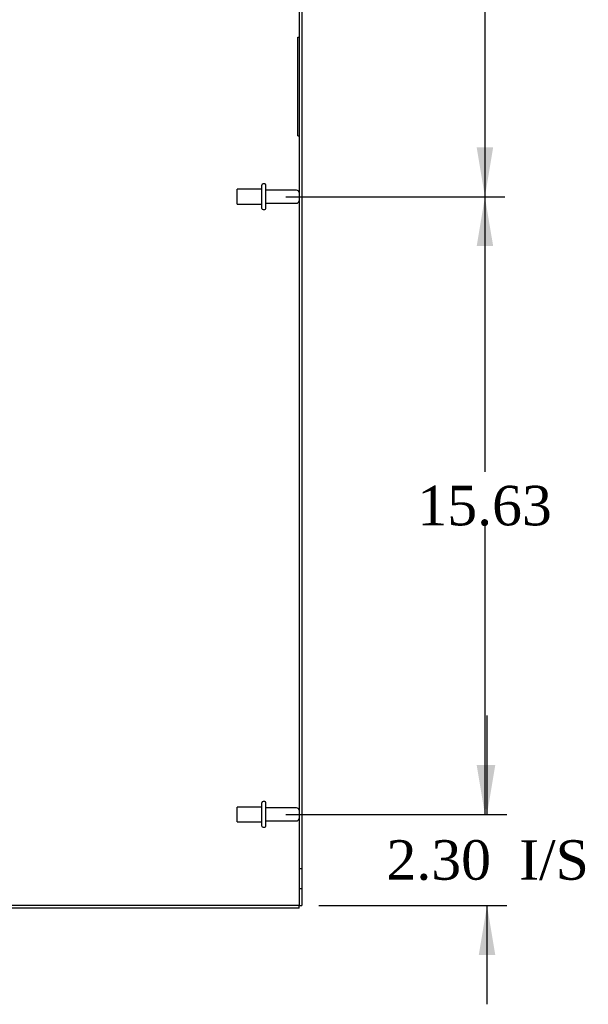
# Model space of a CAD drawing. Header units: inches. Extents: x 1 to 240, y -1 to 159.
# Tile 22 of 26: x 119 to 133, y 57 to 82. Entities that reach past the tile are written whole.
import ezdxf
from ezdxf.enums import TextEntityAlignment as Align
from ezdxf.lldxf.tags import DXFTag

# ---------------------------------------------------------------- set-up
doc = ezdxf.new("R2010")
doc.units = ezdxf.units.IN
doc.header["$MEASUREMENT"] = 0
for name, color, linetype in [('COM70708-1', 7, 'Continuous'), ('COM70710-5', 7, 'Continuous'), ('COM70711-1', 7, 'Continuous'), ('Default', 7, 'Continuous'), ('QLB20254', 7, 'Continuous'), ('STD26089', 7, 'Continuous')]:
    doc.layers.add(name, color=color, linetype=linetype)
doc.styles.add('SEACAD_Times_New_Roman', font='times.ttf')
tags = doc.linetypes.add('HIDDEN2', pattern=[0.1875, 0.125, -0.0625]).pattern_tags.tags
tags[6:7] = [DXFTag(74, 4), DXFTag(75, 0), DXFTag(340, '0'), DXFTag(46, 0.0), DXFTag(50, 0.0), DXFTag(44, 0.0), DXFTag(45, 0.0)]
tags[4:5] = [DXFTag(74, 4), DXFTag(75, 0), DXFTag(340, '0'), DXFTag(46, 0.0), DXFTag(50, 0.0), DXFTag(44, 0.0), DXFTag(45, 0.0)]
doc.dimstyles.new('HAMMOND_(STH_-_240x160)', dxfattribs={"dimtxt": 1, "dimasz": 1.25, "dimexe": 0.5, "dimexo": 0.5, "dimgap": 0.25, "dimtad": 0, "dimtih": 1, "dimtoh": 1, "dimzin": 0, "dimdsep": 46, "dimtxsty": 'SEACAD_Times_New_Roman', "dimblk1": '_SE_FILLED', "dimblk2": '_SE_FILLED', "dimsah": 1, "dimcen": 0.5, "dimadec": 0, "dimazin": 0, "dimtfac": 0.8, "dimtofl": 0, "dimtmove": 0, "dimatfit": 3, "dimfxl": 1, "dimtolj": 1, "dimtzin": 0, "dimarcsym": 0})

# ---------------------------------------------------------------- blocks, each defined once
blk = doc.blocks.new('SE2')
at = {"layer": 'COM70708-1', "color": 7, "linetype": 'Continuous'}
for p in [(126.113, 101.317), (126.041, 59.884)]:
    blk.add_line(p, (126.113, 59.884), dxfattribs=at)
at = {"layer": 'COM70708-1', "color": 7, "linetype": 'HIDDEN2'}
for p, q in [((126.113, 60.812), (126.041, 60.812)), ((126.041, 60.312), (126.113, 60.312))]:
    blk.add_line(p, q, dxfattribs=at)
at = {"layer": 'COM70710-5', "color": 7, "linetype": 'Continuous'}
for q in [(114.221, 59.812), (126.041, 59.884)]:
    blk.add_line((126.041, 59.812), q, dxfattribs=at)
at = {"layer": 'COM70711-1', "color": 7, "linetype": 'Continuous'}
for p, q in [((126.041, 101.317), (126.041, 59.884)), ((126.041, 59.884), (114.221, 59.884))]:
    blk.add_line(p, q, dxfattribs=at)
at = {"layer": 'QLB20254', "color": 7, "linetype": 'HIDDEN2'}
for p, q in [((126.011, 81.476), (126.011, 81.851)), ((126.011, 81.851), (126.041, 81.851)), ((126.011, 79.726), (126.011, 81.476)), ((126.012, 80.708), (126, 80.708)), ((126.012, 80.705), (126, 80.705)), ((126.001, 80.705), (126.011, 80.705)), ((126.001, 80.704), (126.011, 80.704)), ((126.001, 80.704), (126.001, 80.556)), ((126.001, 80.701), (126.011, 80.701)), ((126.012, 80.682), (126, 80.682)), ((126.012, 80.627), (126, 80.627)), ((126.012, 80.602), (126, 80.602)), ((126, 80.498), (126.012, 80.498)), ((126, 80.495), (126.012, 80.495)), ((126, 80.476), (126.001, 80.476)), ((126, 80.472), (126.012, 80.472)), ((126.001, 80.677), (126.011, 80.677)), ((126.001, 80.674), (126.011, 80.674)), ((126.001, 80.658), (126.011, 80.658)), ((126.001, 80.639), (126.011, 80.639)), ((126.001, 80.636), (126.011, 80.636)), ((126.001, 80.613), (126.011, 80.613)), ((126.001, 80.608), (126.011, 80.608)), ((126.001, 80.597), (126.011, 80.597)), ((126.001, 80.584), (126.011, 80.584)), ((126.001, 80.581), (126.011, 80.581)), ((126.001, 80.58), (126.011, 80.58)), ((126.001, 80.556), (126.001, 80.53)), ((126.001, 80.556), (126.011, 80.556)), ((126.001, 80.539), (126.011, 80.539)), ((126.001, 80.538), (126.011, 80.538)), ((126.001, 80.536), (126.011, 80.536)), ((126.001, 80.53), (126.011, 80.53)), ((126.001, 80.53), (126.001, 80.476)), ((126.001, 80.517), (126.011, 80.517)), ((126.001, 80.504), (126.011, 80.504)), ((126.001, 80.503), (126.011, 80.503)), ((126.001, 80.501), (126.011, 80.501)), ((126.001, 80.486), (126.011, 80.486)), ((126.001, 80.479), (126.011, 80.479)), ((126.001, 80.476), (126.001, 80.458)), ((126.001, 80.476), (126.011, 80.476)), ((126.001, 80.472), (126.011, 80.472)), ((126.001, 80.458), (126.011, 80.458)), ((126.011, 80.476), (126.012, 80.476)), ((126.011, 79.351), (126.011, 79.726)), ((126.011, 79.351), (126.041, 79.351))]:
    blk.add_line(p, q, dxfattribs=at)
at = {"layer": 'STD26089', "color": 7, "linetype": 'HIDDEN2'}
for p, q in [((124.479, 77.625), (124.479, 78)), ((125.104, 78), (124.479, 78)), ((125.104, 77.517), (125.104, 78.107)), ((125.174, 78.137), (125.134, 78.137)), ((125.204, 77.517), (125.204, 78.107)), ((125.981, 77.978), (125.204, 77.978)), ((124.479, 77.625), (125.104, 77.625)), ((125.134, 77.487), (125.174, 77.487)), ((125.204, 77.646), (125.981, 77.646)), ((124.479, 62), (124.479, 62.375)), ((125.104, 62.375), (124.479, 62.375)), ((125.104, 61.892), (125.104, 62.482)), ((125.174, 62.512), (125.134, 62.512)), ((125.204, 61.892), (125.204, 62.482)), ((125.981, 62.353), (125.204, 62.353)), ((125.204, 62.021), (125.981, 62.021)), ((124.479, 62), (125.104, 62)), ((125.134, 61.862), (125.174, 61.862))]:
    blk.add_line(p, q, dxfattribs=at)
for centre, radius, start, end in [((125.134, 78.107), 0.03, 90, 180), ((125.174, 78.107), 0.03, 0, 90), ((125.981, 77.918), 0.06, 0, 90), ((125.134, 77.517), 0.03, 180, 270), ((125.174, 77.517), 0.03, 270, 0), ((125.981, 77.706), 0.06, 270, 0), ((125.134, 62.482), 0.03, 90, 180), ((125.174, 62.482), 0.03, 0, 90), ((125.981, 62.293), 0.06, 0, 90), ((125.981, 62.081), 0.06, 270, 0), ((125.134, 61.892), 0.03, 180, 270), ((125.174, 61.892), 0.03, 270, 0)]:
    blk.add_arc(centre, radius, start, end, dxfattribs=at)
blk = doc.blocks.new('DMBLK245')
at = {"layer": 'Default', "linetype": 'Continuous', "transparency": 16777216}
for points in [[(131.002, 63.437), (130.586, 63.437), (130.794, 62.187)], [(131.002, 58.634), (130.794, 59.884), (130.586, 58.634)]]:
    blk.add_hatch(color=7, dxfattribs=at).paths.add_polyline_path(points)
at = {"layer": 'Default', "color": 7, "linetype": 'Continuous', "transparency": 16777216}
for p, q in [((130.794, 62.187), (130.794, 64.687)), ((125.704, 62.187), (131.294, 62.187)), ((126.541, 59.884), (131.294, 59.884)), ((130.794, 57.384), (130.794, 59.884))]:
    blk.add_line(p, q, dxfattribs=at)
at = {"layer": 'Default', "color": 7, "linetype": 'Continuous', "transparency": 16777216, "style": 'SEACAD_Times_New_Roman'}
for s, p in [('2.30', (128.252, 61.536)), ('I/S', (131.606, 61.536))]:
    blk.add_text(s, height=1, dxfattribs=at).set_placement(p, align=Align.TOP_LEFT)
blk = doc.blocks.new('_SE_FILLED')
at = {"color": 0}
blk.add_line((0, 0), (-1, 0), dxfattribs=at)
blk.add_solid([(0, 0), (-1, -0.1665), (-1, 0.1665), (0, 0)], dxfattribs=at)
blk = doc.blocks.new('DMBLK268')
at = {"layer": 'Default', "linetype": 'Continuous', "transparency": 16777216}
for points in [[(130.949, 92.187), (130.74, 93.437), (130.532, 92.187)], [(130.949, 79.062), (130.532, 79.062), (130.74, 77.812)]]:
    blk.add_hatch(color=7, dxfattribs=at).paths.add_polyline_path(points)
at = {"layer": 'Default', "color": 7, "linetype": 'Continuous', "transparency": 16777216}
for p, q in [((125.704, 93.437), (131.24, 93.437)), ((130.74, 93.437), (130.74, 86.475)), ((130.74, 85.125), (130.74, 77.812)), ((125.704, 77.812), (131.24, 77.812))]:
    blk.add_line(p, q, dxfattribs=at)
at = {"layer": 'Default', "color": 7, "linetype": 'Continuous', "transparency": 16777216, "style": 'SEACAD_Times_New_Roman'}
blk.add_text('15.63', height=1, dxfattribs=at).set_placement((129.034, 86.125), align=Align.TOP_LEFT)
blk = doc.blocks.new('DMBLK269')
at = {"layer": 'Default', "linetype": 'Continuous', "transparency": 16777216}
for points in [[(130.949, 76.562), (130.74, 77.812), (130.532, 76.562)], [(130.949, 63.437), (130.532, 63.437), (130.74, 62.187)]]:
    blk.add_hatch(color=7, dxfattribs=at).paths.add_polyline_path(points)
at = {"layer": 'Default', "color": 7, "linetype": 'Continuous', "transparency": 16777216}
for p, q in [((125.704, 77.812), (131.24, 77.812)), ((130.74, 77.812), (130.74, 70.85)), ((130.74, 69.5), (130.74, 62.187)), ((125.704, 62.187), (131.24, 62.187))]:
    blk.add_line(p, q, dxfattribs=at)
at = {"layer": 'Default', "color": 7, "linetype": 'Continuous', "transparency": 16777216, "style": 'SEACAD_Times_New_Roman'}
blk.add_text('15.63', height=1, dxfattribs=at).set_placement((129.034, 70.5), align=Align.TOP_LEFT)

msp = doc.modelspace()

# ---------------------------------------------------------------- block references
at = {"layer": 'Default'}
msp.add_blockref('SE2', (0, 0), dxfattribs=at)

# ---------------------------------------------------------------- dimensions: what is measured, and where the dimension line sits
at = {"layer": 'Default', "color": 7, "linetype": 'Continuous'}
for base, p1, p2, angle, text, picture, middle, dimtype in [((130.740448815, 93.437003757), (125.20390184, 93.437003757), (125.20390184, 77.812003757), 270, '\\A1;<>', 'DMBLK268', (130.740448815, 85.624503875), 161), ((130.740448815, 77.812003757), (125.20390184, 77.812003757), (125.20390184, 62.187003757), 270, '\\A1;<>', 'DMBLK269', (130.740448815, 69.999503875), 161), ((130.794, 62.187), (126.041, 59.884), (125.204, 62.187), 90, '\\A1;<> I/S', 'DMBLK245', (130.794, 61.036), 160)]:
    dim = msp.add_linear_dim(base=base, p1=p1, p2=p2, angle=angle, text=text, dimstyle='HAMMOND_(STH_-_240x160)', dxfattribs=at)
    dim.commit()
    dim.dimension.update_dxf_attribs({"geometry": picture, "text_midpoint": middle, "dimtype": dimtype})

doc.saveas('drawing.dxf')
